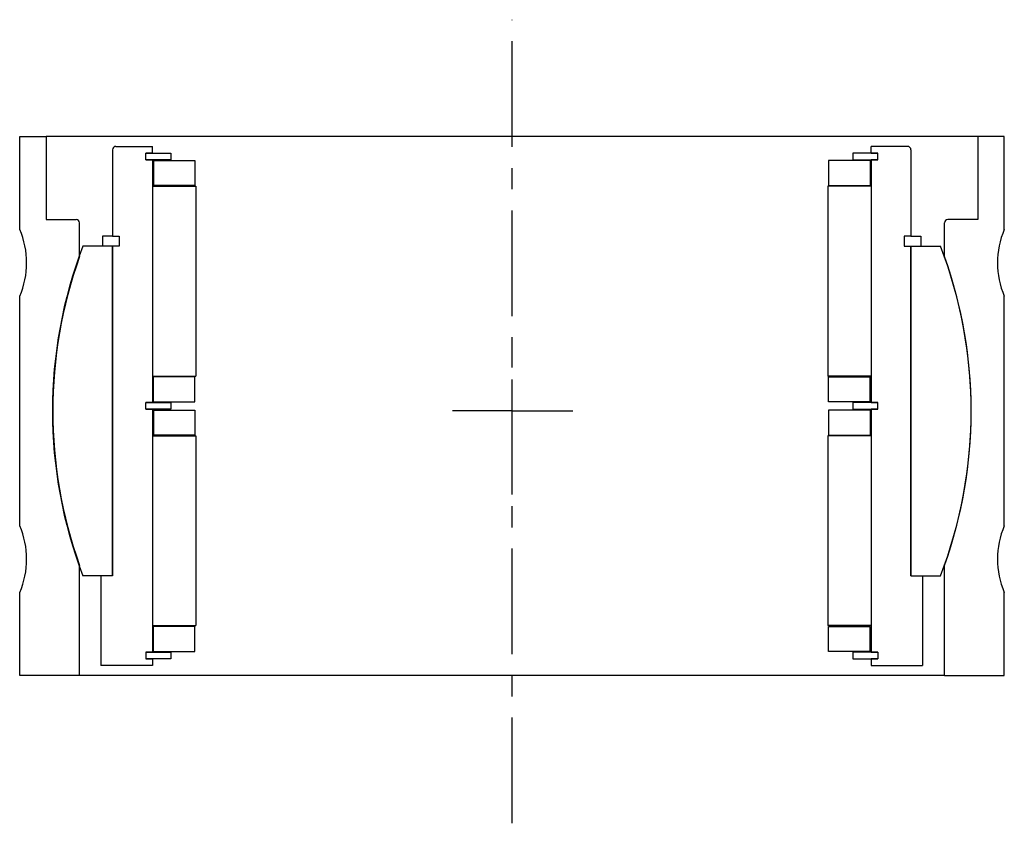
# Model space of a CAD drawing. Extents: x -12 to 284, y -45 to 196.
import ezdxf

# ---------------------------------------------------------------- set-up
doc = ezdxf.new("R2010")
doc.units = 0
doc.header["$MEASUREMENT"] = 0
doc.linetypes.add('CENTER', pattern=[50.8, 31.75, -6.35, 6.35, -6.35])
doc.layers.get('0').update_dxf_attribs({"linetype": 'CONTINUOUS'})
doc.layers.add('CENTER', color=10, linetype='CENTER')

# ---------------------------------------------------------------- blocks, each defined once
blk = doc.blocks.new('43194 yderhus')
for p, q in [((-147.93, 54.5), (-147.93, 82.5)), ((-147.93, 82.5), (-139.93, 82.5)), ((-139.93, 82.5), (-139.93, 57.5)), ((0.07, 82.5), (-139.93, 82.5)), ((140.07, 82.5), (0.07, 82.5)), ((140.07, 82.5), (140.07, 57.5)), ((148.07, 82.5), (140.07, 82.5)), ((148.07, 54.5), (148.07, 82.5)), ((-139.93, 57.5), (-130.93, 57.5)), ((-129.93, 46.4), (-129.93, 56.5)), ((130.07, 46.4), (130.07, 56.5)), ((140.07, 57.5), (131.07, 57.5)), ((-147.93, -34.5), (-147.93, 34.5)), ((148.07, -34.5), (148.07, 34.5)), ((-129.93, -79.5), (-129.93, -46.4)), ((130.07, -79.5), (130.07, -46.4)), ((-147.93, -79.5), (-147.93, -54.5)), ((148.07, -79.5), (148.07, -54.5)), ((-129.93, -79.5), (-147.93, -79.5)), ((0.07, -79.5), (-129.93, -79.5)), ((130.07, -79.5), (0.07, -79.5)), ((130.07, -79.5), (148.07, -79.5))]:
    blk.add_line(p, q)
for centre, radius, start, end in [((-130.93, 56.5), 1, 0, 90), ((131.07, 56.5), 1, 90, 180), ((-170.84, 44.5), 25, 336.4218, 23.5782), ((170.98, 44.5), 25, 156.4218, 203.5782), ((0.14, 0), 138.1, 160.3652, 199.6348), ((0, 0), 138.1, 340.3652, 19.6348), ((-170.84, -44.5), 25, 336.4218, 23.5782), ((170.98, -44.5), 25, 156.4218, 203.5782)]:
    blk.add_arc(centre, radius, start, end)
at = {"layer": 'CENTER'}
blk.add_line((0.07, -123.88), (0.07, 117.55), dxfattribs=at)
blk = doc.blocks.new('Inderhus 190')
for p, q in [((-120, 78.5), (-120, 52.5)), ((-119, 79.5), (-108, 79.5)), ((-110, 75.5), (-110, 77.5)), ((-108, 77.5), (-110, 77.5)), ((-108, 77.5), (-110, 77.5)), ((-110, 77.5), (-102.5, 77.5)), ((-108, 77.5), (-108, 79.5)), ((-102.5, 77.5), (-102.5, 75.5)), ((110, 77.5), (102.5, 77.5)), ((102.5, 77.5), (102.5, 75.5)), ((119, 79.5), (108, 79.5)), ((108, 77.5), (108, 79.5)), ((108, 77.5), (110, 77.5)), ((108, 77.5), (110, 77.5)), ((110, 75.5), (110, 77.5)), ((120, 78.5), (120, 52.5)), ((-110, 75.5), (-108, 75.5)), ((-110, 75.5), (-108, 75.5)), ((-102.5, 75.5), (-110, 75.5)), ((-108, 75.5), (-108, 2.5)), ((-107.75, 75.25), (-107.75, 67.75)), ((-107.75, 75.25), (-95.25, 75.25)), ((-95.25, 75.25), (-95.25, 67.75)), ((107.75, 75.25), (95.25, 75.25)), ((95.25, 75.25), (95.25, 67.75)), ((102.5, 75.5), (110, 75.5)), ((107.75, 75.25), (107.75, 67.75)), ((110, 75.5), (108, 75.5)), ((110, 75.5), (108, 75.5)), ((108, 75.5), (108, 2.5)), ((-108, 67.5), (-95, 67.5)), ((-108, 67.5), (-108, 10.5)), ((-95.25, 67.75), (-107.75, 67.75)), ((-95, 67.5), (-95, 10.5)), ((95, 67.5), (95, 10.5)), ((108, 67.5), (95, 67.5)), ((95.25, 67.75), (107.75, 67.75)), ((108, 67.5), (108, 10.5)), ((-120, 52.5), (-123, 52.5)), ((-123, 52.5), (-123, 49.5)), ((-120, 52.5), (-118, 52.5)), ((-118, 52.5), (-118, 49.5)), ((118, 52.5), (118, 49.5)), ((120, 52.5), (118, 52.5)), ((120, 52.5), (123, 52.5)), ((123, 52.5), (123, 49.5)), ((-120, 49.5), (-128.92, 49.5)), ((-120, 49.5), (-120, -49.5)), ((-120, 49.5), (-120, -49.5)), ((-118, 49.5), (-120, 49.5)), ((-120, 49.5), (-120, -49.5)), ((-120, -49.5), (-120, 49.5)), ((118, 49.5), (120, 49.5)), ((120, -49.5), (120, 49.5)), ((120, 49.5), (128.92, 49.5)), ((120, 49.5), (120, -49.5)), ((120, 49.5), (120, -49.5)), ((120, 49.5), (120, -49.5)), ((-108, 10.5), (-95, 10.5)), ((-95.25, 10.25), (-107.75, 10.25)), ((-107.75, 2.75), (-107.75, 10.25)), ((-95.25, 2.75), (-95.25, 10.25)), ((108, 10.5), (95, 10.5)), ((95.25, 2.75), (95.25, 10.25)), ((95.25, 10.25), (107.75, 10.25)), ((107.75, 2.75), (107.75, 10.25)), ((-110, 0.5), (-110, 2.5)), ((-108, 2.5), (-110, 2.5)), ((-108, 2.5), (-110, 2.5)), ((-110, 2.5), (-102.5, 2.5)), ((-108, 0.5), (-110, 0.5)), ((-110, 0.5), (-108, 0.5)), ((-102.5, 0.5), (-110, 0.5)), ((-108, 0.5), (-108, -72.5)), ((-107.75, 2.75), (-95.25, 2.75)), ((-107.75, 0.25), (-95.25, 0.25)), ((-107.75, 0.25), (-107.75, -7.25)), ((-102.5, 2.5), (-102.5, 0.5)), ((-95.25, 0.25), (-95.25, -7.25)), ((107.75, 2.75), (95.25, 2.75)), ((95.25, 0.25), (95.25, -7.25)), ((107.75, 0.25), (95.25, 0.25)), ((110, 2.5), (102.5, 2.5)), ((102.5, 2.5), (102.5, 0.5)), ((102.5, 0.5), (110, 0.5)), ((107.75, 0.25), (107.75, -7.25)), ((108, 2.5), (110, 2.5)), ((108, 2.5), (110, 2.5)), ((110, 0.5), (108, 0.5)), ((108, 0.5), (110, 0.5)), ((108, 0.5), (108, -72.5)), ((110, 0.5), (110, 2.5)), ((-108, -7.5), (-108, -64.5)), ((-108, -7.5), (-95, -7.5)), ((-95.25, -7.25), (-107.75, -7.25)), ((-95, -7.5), (-95, -64.5)), ((108, -7.5), (95, -7.5)), ((95, -7.5), (95, -64.5)), ((95.25, -7.25), (107.75, -7.25)), ((108, -7.5), (108, -64.5)), ((-120, -49.5), (-128.92, -49.5)), ((-120, -49.5), (-123.5, -49.5)), ((-120, -49.5), (-123.5, -49.5)), ((-123.5, -49.5), (-123.5, -76.5)), ((120, -49.5), (128.92, -49.5)), ((120, -49.5), (123.5, -49.5)), ((120, -49.5), (123.5, -49.5)), ((123.5, -49.5), (123.5, -76.5)), ((-108, -64.5), (-95, -64.5)), ((-107.75, -72.25), (-107.75, -64.75)), ((-95.25, -64.75), (-107.75, -64.75)), ((-95.25, -72.25), (-95.25, -64.75)), ((108, -64.5), (95, -64.5)), ((95.25, -64.75), (107.75, -64.75)), ((95.25, -72.25), (95.25, -64.75)), ((107.75, -72.25), (107.75, -64.75)), ((-110, -72.5), (-102.5, -72.5)), ((-108, -72.5), (-110, -72.5)), ((-110, -72.5), (-110, -74.5)), ((-108, -72.5), (-110, -72.5)), ((-107.75, -72.25), (-95.25, -72.25)), ((-102.5, -72.5), (-102.5, -74.5)), ((107.75, -72.25), (95.25, -72.25)), ((102.5, -72.5), (102.5, -74.5)), ((110, -72.5), (102.5, -72.5)), ((108, -72.5), (110, -72.5)), ((108, -72.5), (110, -72.5)), ((110, -72.5), (110, -74.5)), ((-108, -76.5), (-123.5, -76.5)), ((-102.5, -74.5), (-110, -74.5)), ((-110, -74.5), (-108, -74.5)), ((-110, -74.5), (-108, -74.5)), ((-108, -74.5), (-108, -76.5)), ((102.5, -74.5), (110, -74.5)), ((110, -74.5), (108, -74.5)), ((108, -74.5), (108, -76.5)), ((110, -74.5), (108, -74.5)), ((108, -76.5), (123.5, -76.5))]:
    blk.add_line(p, q)
for centre, radius, start, end in [((-119, 78.5), 1, 90, 180), ((119, 78.5), 1, 0, 90), ((0, 0), 138.1, 158.9958, 201.0042), ((0, 0), 138.1, 338.9958, 21.0042)]:
    blk.add_arc(centre, radius, start, end)
at = {"layer": 'CENTER'}
for p, q in [((0.07, -25.06), (0.07, 19.87)), ((0, 0), (-17.84, 0)), ((0, 0), (18.34, 0))]:
    blk.add_line(p, q, dxfattribs=at)

msp = doc.modelspace()

# ---------------------------------------------------------------- block references
for name in ['43194 yderhus', 'Inderhus 190']:
    msp.add_blockref(name, (135.79, 78.83))

doc.saveas('drawing.dxf')
